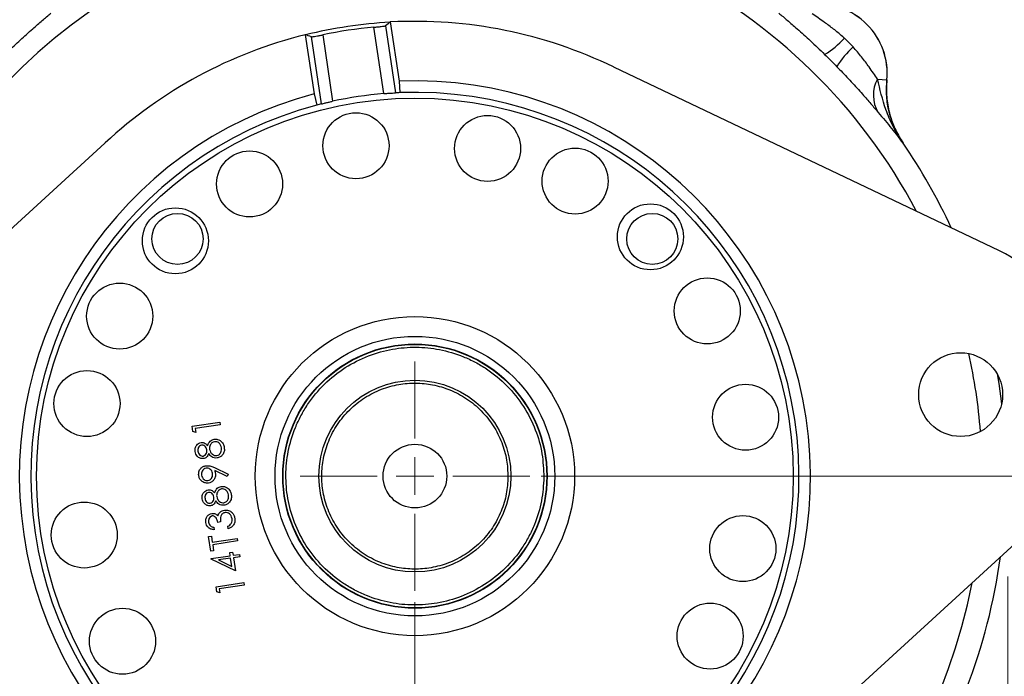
# Model space of a CAD drawing. Header units: inches. Extents: x 0.6 to 16.3, y 0.2 to 11.5.
# Tile 11 of 13: x 11.2 to 14.6, y 6.8 to 9.1. Entities that reach past the tile are written whole.
import ezdxf

# ---------------------------------------------------------------- set-up
doc = ezdxf.new("R2010")
doc.units = ezdxf.units.IN
doc.header["$MEASUREMENT"] = 0
doc.styles.add('SLDTEXTSTYLE0', font='TXT', dxfattribs={"width": 0.75})
doc.dimstyles.new('SLDDIMSTYLE0', dxfattribs={"dimtxt": 0.137795, "dimasz": 0.14, "dimexe": 0, "dimexo": 0.0625, "dimgap": 0.034449, "dimtad": 0, "dimtih": 1, "dimtoh": 1, "dimdec": 1, "dimlfac": 1.5, "dimrnd": 1e-09, "dimzin": 12, "dimdsep": 46, "dimtxsty": 'SLDTEXTSTYLE0', "dimblk1": 'CLOSED', "dimblk2": 'CLOSED', "dimsah": 1, "dimcen": 0.09, "dimadec": 0, "dimazin": 3, "dimtfac": 1, "dimtdec": 1, "dimtofl": 0, "dimtmove": 0, "dimatfit": 3, "dimldrblk": 'CLOSED', "dimfxl": 0, "dimfrac": 2, "dimtolj": 1, "dimtzin": 12, "dimarcsym": 0})
doc.dimstyles.new('SLDDIMSTYLE1', dxfattribs={"dimtxt": 0.137795, "dimasz": 0.14, "dimexe": 0, "dimexo": 0.0625, "dimgap": 0.034449, "dimtad": 0, "dimdec": 1, "dimlfac": 1.5, "dimrnd": 1e-09, "dimzin": 12, "dimdsep": 46, "dimtxsty": 'SLDTEXTSTYLE0', "dimblk1": 'CLOSED', "dimblk2": 'CLOSED', "dimsah": 1, "dimcen": 0.09, "dimadec": 0, "dimazin": 3, "dimtfac": 1, "dimtdec": 1, "dimtofl": 0, "dimtmove": 0, "dimatfit": 3, "dimldrblk": 'CLOSED', "dimfxl": 0, "dimfrac": 2, "dimtolj": 1, "dimtzin": 12, "dimarcsym": 0})
doc.dimstyles.new('SLDDIMSTYLE2', dxfattribs={"dimtxt": 0.137795, "dimasz": 0.14, "dimexe": 0, "dimexo": 0.0625, "dimgap": 0.034449, "dimtad": 0, "dimdec": 1, "dimlfac": 1.5, "dimrnd": 1e-09, "dimzin": 12, "dimdsep": 46, "dimtxsty": 'SLDTEXTSTYLE0', "dimblk1": 'CLOSED', "dimblk2": 'CLOSED', "dimsah": 1, "dimcen": 0.09, "dimadec": 0, "dimazin": 3, "dimtfac": 1, "dimtmove": 0, "dimatfit": 0, "dimldrblk": 'CLOSED', "dimfxl": 0, "dimfrac": 2, "dimtolj": 1, "dimtzin": 12, "dimarcsym": 0})
doc.dimstyles.new('SLDDIMSTYLE4', dxfattribs={"dimtxt": 0.137795, "dimasz": 0.14, "dimexe": 0, "dimexo": 0.0625, "dimgap": 0.034449, "dimtad": 0, "dimtih": 1, "dimtoh": 1, "dimdec": 1, "dimlfac": 1.5, "dimrnd": 1e-09, "dimzin": 12, "dimdsep": 46, "dimtxsty": 'SLDTEXTSTYLE0', "dimblk1": 'CLOSED', "dimblk2": 'CLOSED', "dimsah": 1, "dimcen": 0.09, "dimadec": 0, "dimazin": 3, "dimtfac": 1, "dimtofl": 0, "dimtmove": 0, "dimatfit": 3, "dimldrblk": 'CLOSED', "dimfxl": 0, "dimfrac": 2, "dimtolj": 1, "dimtzin": 12, "dimarcsym": 0})

# ---------------------------------------------------------------- blocks, each defined once
blk = doc.blocks.new('_Closed')
at = {"color": 0, "linetype": 'ByBlock', "lineweight": -2}
for p, q in [((-1, 0.166667), (0, 0)), ((-1, 0.166667), (-1, -0.166667)), ((0, 0), (-1, -0.166667)), ((0, 0), (-1, 0))]:
    blk.add_line(p, q, dxfattribs=at)
blk = doc.blocks.new('_D')
at = {"color": 7, "linetype": 'Continuous', "lineweight": 0}
for p, q in [((13.4132, 9.5599), (15.7287, 9.5599)), ((15.6893, 9.5599), (15.6893, 8.51)), ((15.5366, 8.482), (15.4946, 8.482)), ((15.4946, 8.482), (15.4946, 8.2633)), ((15.842, 8.482), (15.884, 8.482)), ((15.884, 8.482), (15.884, 8.2633)), ((15.4946, 8.2633), (15.5366, 8.2633)), ((15.884, 8.2633), (15.842, 8.2633)), ((15.6893, 4.5068), (15.6893, 8.0571)), ((14.8547, 4.5068), (15.7287, 4.5068))]:
    blk.add_line(p, q, dxfattribs=at)
at = {"color": 7, "linetype": 'Continuous', "lineweight": 18, "xscale": 0.14, "yscale": 0.14}
for p, rotation in [((15.6893, 9.5599), 90.0000000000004), ((15.6893, 4.5068), 270.0000000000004)]:
    blk.add_blockref('_Closed', p, dxfattribs=dict(at, rotation=rotation))
at = {"color": 7, "linetype": 'Continuous', "lineweight": 18, "char_height": 0.1378, "attachment_point": 1, "style": 'SLDTEXTSTYLE0'}
for s, insert in [('193', (15.5366, 8.4409)), ('7.6', (15.562, 8.2347))]:
    blk.add_mtext(s, dxfattribs=dict(at, insert=insert))
blk = doc.blocks.new('_D_1')
at = {"color": 7, "linetype": 'Continuous', "lineweight": 0}
for p, q in [((14.6318, 7.157), (14.6318, 3.6013)), ((11.7386, 5.2474), (11.7386, 3.6013)), ((12.9333, 3.8391), (12.8914, 3.8391)), ((12.8914, 3.8391), (12.8914, 3.6204)), ((13.2388, 3.8391), (13.2808, 3.8391)), ((13.2808, 3.8391), (13.2808, 3.6204)), ((11.7386, 3.6406), (12.7705, 3.6406)), ((14.6318, 3.6406), (13.4016, 3.6406)), ((12.8914, 3.6204), (12.9333, 3.6204)), ((13.2808, 3.6204), (13.2388, 3.6204))]:
    blk.add_line(p, q, dxfattribs=at)
at = {"color": 7, "linetype": 'Continuous', "lineweight": 18, "xscale": 0.14, "yscale": 0.14, "rotation": 180.0000000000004}
blk.add_blockref('_Closed', (11.7386, 3.6406), dxfattribs=at)
at = {"color": 7, "linetype": 'Continuous', "lineweight": 18, "xscale": 0.14, "yscale": 0.14}
blk.add_blockref('_Closed', (14.6318, 3.6406), dxfattribs=at)
at = {"color": 7, "linetype": 'Continuous', "lineweight": 18, "char_height": 0.1378, "attachment_point": 1, "style": 'SLDTEXTSTYLE0'}
for s, insert in [('110', (12.9333, 3.798)), ('4.3', (12.9588, 3.5918))]:
    blk.add_mtext(s, dxfattribs=dict(at, insert=insert))
blk = doc.blocks.new('_D_2')
at = {"color": 7, "linetype": 'Continuous', "lineweight": 0}
for p, q in [((12.572, 7.0682), (12.572, 3.9568)), ((11.7386, 4.9215), (11.7386, 3.9568)), ((12.0576, 4.1946), (12.0156, 4.1946)), ((12.0156, 4.1946), (12.0156, 3.9759)), ((12.2612, 4.1946), (12.3032, 4.1946)), ((12.3032, 4.1946), (12.3032, 3.9759)), ((11.7386, 3.9962), (11.4886, 3.9962)), ((12.0156, 3.9759), (12.0576, 3.9759)), ((12.3032, 3.9759), (12.2612, 3.9759)), ((12.572, 3.9962), (12.822, 3.9962))]:
    blk.add_line(p, q, dxfattribs=at)
at = {"color": 7, "linetype": 'Continuous', "lineweight": 18, "xscale": 0.14, "yscale": 0.14}
blk.add_blockref('_Closed', (11.7386, 3.9962, -1.1935), dxfattribs=at)
at = {"color": 7, "linetype": 'Continuous', "lineweight": 18, "xscale": 0.14, "yscale": 0.14, "rotation": 180.0000000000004}
blk.add_blockref('_Closed', (12.572, 3.9962, -1.1935), dxfattribs=at)
at = {"color": 7, "linetype": 'Continuous', "lineweight": 18, "char_height": 0.1378, "attachment_point": 1, "style": 'SLDTEXTSTYLE0'}
for s, insert in [('32', (12.0576, 4.1535)), ('1.3', (12.0321, 3.9473))]:
    blk.add_mtext(s, dxfattribs=dict(at, insert=insert))
blk = doc.blocks.new('_D_5')
at = {"color": 7, "linetype": 'Continuous', "lineweight": 0}
for p, q in [((13.0103, 7.5065), (15.3433, 7.5065)), ((15.3039, 7.5065), (15.3039, 5.9085)), ((15.1512, 5.8805), (15.1092, 5.8805)), ((15.1092, 5.8805), (15.1092, 5.6618)), ((15.4566, 5.8805), (15.4986, 5.8805)), ((15.4986, 5.8805), (15.4986, 5.6618)), ((15.1092, 5.6618), (15.1512, 5.6618)), ((15.4986, 5.6618), (15.4566, 5.6618)), ((15.3039, 4.5068), (15.3039, 5.4556)), ((14.8471, 4.5068), (15.3433, 4.5068))]:
    blk.add_line(p, q, dxfattribs=at)
at = {"color": 7, "linetype": 'Continuous', "lineweight": 18, "xscale": 0.14, "yscale": 0.14}
for p, rotation in [((15.3039, 7.5065, -1.1935), 90.0000000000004), ((15.3039, 4.5068, -1.1935), 270.0000000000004)]:
    blk.add_blockref('_Closed', p, dxfattribs=dict(at, rotation=rotation))
at = {"color": 7, "linetype": 'Continuous', "lineweight": 18, "char_height": 0.1378, "attachment_point": 1, "style": 'SLDTEXTSTYLE0'}
for s, insert in [('114', (15.1512, 5.8394)), ('4.5', (15.1766, 5.6332))]:
    blk.add_mtext(s, dxfattribs=dict(at, insert=insert))
blk = doc.blocks.new('SW_CENTERMARKSYMBOL_1')
at = {"color": 0, "linetype": 'Continuous', "lineweight": 18}
for p, q in [((0, 0.1312), (0, 0.399)), ((0, 0), (0, 0.0656)), ((-0.1312, 0), (-0.399, 0)), ((0, 0), (-0.0656, 0)), ((0, 0), (0, -0.0656)), ((0, 0), (0.0656, 0)), ((0.1312, 0), (0.399, 0)), ((0, -0.1312), (0, -0.399))]:
    blk.add_line(p, q, dxfattribs=at)

msp = doc.modelspace()

# ---------------------------------------------------------------- linework, layer by layer
at = {"color": 7, "linetype": 'Continuous', "lineweight": 25}
for p, q in [((12.4643, 8.8362), (12.4298, 9.067)), ((12.4693, 9.072), (12.5042, 8.8388)), ((12.5184, 8.8795), (12.4877, 9.0852)), ((12.191, 9.0408), (12.2217, 8.8351)), ((12.2473, 8.8004), (12.2124, 9.0336)), ((12.2517, 9.0404), (12.2862, 8.8096)), ((13.2633, 8.9282), (13.2623, 8.9287)), ((14.6026, 8.2894), (13.2633, 8.9282)), ((12.5209, 8.8395), (12.5184, 8.8795)), ((14.1789, 8.8867), (14.2113, 8.8835)), ((14.2115, 8.8835), (14.2113, 8.8835)), ((12.2217, 8.8351), (12.2311, 8.7962)), ((11.4952, 8.664), (10.4011, 7.6615)), ((11.496, 8.6648), (11.4952, 8.664)), ((14.2678, 8.6639), (14.268, 8.664)), ((11.7979, 7.6796), (11.8941, 7.6939)), ((11.8006, 7.6618), (11.7979, 7.6796)), ((11.8113, 7.6576), (11.8006, 7.6618)), ((11.8954, 7.6853), (11.8091, 7.6724)), ((11.8091, 7.6724), (11.8113, 7.6576)), ((11.8941, 7.6939), (11.8954, 7.6853)), ((11.8759, 7.536), (11.9237, 7.5129)), ((11.9199, 7.5052), (11.8768, 7.5261)), ((11.9237, 7.5129), (11.9199, 7.5052)), ((11.8731, 7.3286), (11.8743, 7.32)), ((11.8967, 7.3473), (11.8869, 7.3458)), ((11.923, 7.3235), (11.9217, 7.3321)), ((13.6488, 6.3491), (14.7428, 7.3515)), ((11.8552, 7.2962), (11.8651, 7.2977)), ((11.8628, 7.2456), (11.8552, 7.2962)), ((11.8651, 7.2977), (11.8682, 7.2767)), ((11.8682, 7.2767), (11.9545, 7.2896)), ((11.9545, 7.2896), (11.9558, 7.281)), ((11.9558, 7.281), (11.8695, 7.2681)), ((11.8695, 7.2681), (11.8726, 7.2471)), ((11.8726, 7.2471), (11.8628, 7.2456)), ((11.8641, 7.2199), (11.9307, 7.2298)), ((11.8644, 7.2181), (11.8641, 7.2199)), ((11.9486, 7.1771), (11.8644, 7.2181)), ((11.932, 7.2212), (11.8902, 7.215)), ((11.929, 7.2409), (11.9389, 7.2424)), ((11.9307, 7.2298), (11.929, 7.2409)), ((11.9362, 7.1925), (11.932, 7.2212)), ((11.9389, 7.2424), (11.9405, 7.2313)), ((11.9405, 7.2313), (11.9627, 7.2346)), ((11.964, 7.226), (11.9418, 7.2227)), ((11.9418, 7.2227), (11.9486, 7.1771)), ((11.9627, 7.2346), (11.964, 7.226)), ((11.8902, 7.215), (11.9362, 7.1925)), ((11.8812, 7.1221), (11.9774, 7.1365)), ((11.8839, 7.1043), (11.8812, 7.1221)), ((11.9787, 7.1279), (11.8924, 7.115)), ((11.8924, 7.115), (11.8946, 7.1002)), ((11.9774, 7.1365), (11.9787, 7.1279)), ((11.8946, 7.1002), (11.8839, 7.1043))]:
    msp.add_line(p, q, dxfattribs=at)
at = {"color": 7, "linetype": 'Continuous', "lineweight": 25, "flags": 128}
msp.add_lwpolyline([(14.5944, 7.8615), (14.5999, 7.8288), (14.6098, 7.7583)], dxfattribs=at)
at = {"color": 7, "linetype": 'Continuous', "lineweight": 25}
for centre, radius in [((12.572, 7.5065), 1.314), ((12.3673, 8.6551), 0.1147), ((12.8244, 8.6456), 0.1147), ((11.9976, 8.522), 0.1147), ((13.1285, 8.5319), 0.1147), ((13.39, 8.3383), 0.1147), ((11.7399, 8.3244), 0.1147), ((11.7473, 8.3312), 0.0887), ((13.3966, 8.3312), 0.0887), ((11.5465, 8.0628), 0.1147), ((13.5876, 8.0806), 0.1147), ((12.572, 7.5065), 0.5547), ((12.572, 7.5065), 0.4859), ((12.572, 7.5065), 0.4593), ((12.572, 7.5065), 0.458), ((14.4676, 7.7898), 0.1457), ((11.4329, 7.7586), 0.1147), ((12.572, 7.5065), 0.3333), ((13.7205, 7.7112), 0.1147), ((12.572, 7.5065), 0.1107), ((11.4234, 7.3018), 0.1147), ((13.7111, 7.2544), 0.1147), ((11.5563, 6.9324), 0.1147), ((13.5975, 6.9502), 0.1147)]:
    msp.add_circle(centre, radius, dxfattribs=at)
at = {"color": 8, "linetype": 'Continuous', "lineweight": 25}
for radius, start, end in [(1.9707, 27.8376, 169.1624), (1.5801, 93.1021, 103.8979), (1.9707, 4.5114, 12.4886), (1.9707, 207.8376, 349.1624)]:
    msp.add_arc((12.572, 7.5065), radius, start, end, dxfattribs=at)
at = {"color": 7, "linetype": 'Continuous', "lineweight": 25}
for centre, radius, start, end in [((13.972, 8.9065), 0.2407, 354.5222, 95.4778), ((13.972, 8.9065), 0.2405, 354.5149, 95.4851), ((12.572, 7.5065), 1.5669, 95.2068, 101.7932), ((12.572, 7.5065), 1.5809, 64.1091, 93.0555), ((12.572, 7.5065), 1.5809, 103.9445, 132.8909), ((13.8493, 9.2203), 0.2874, 300.4994, 318.2523), ((14.2857, 8.7839), 0.2874, 131.7477, 149.5006), ((12.572, 7.5065), 1.374, 284.7674, 92.2326), ((14.2792, 8.8308), 0.1148, 150.903, 211.454), ((12.572, 7.5065), 1.374, 104.7674, 272.2326), ((12.572, 7.5065), 1.334, 94.631, 102.369), ((12.572, 7.5065), 1.334, 92.1952, 92.9136), ((12.572, 7.5065), 1.334, 284.8048, 92.1952), ((12.572, 7.5065), 1.334, 104.8048, 272.1952), ((12.572, 7.5065), 1.334, 104.0864, 104.8048), ((12.572, 7.5065), 2.0533, 24.8443, 34.3113), ((14.4429, 7.9547), 0.3709, 8.5, 64.5), ((12.572, 7.5065), 2.0533, 325.6887, 352.1557)]:
    msp.add_arc(centre, radius, start, end, dxfattribs=at)
for centre, start_param, end_param in [((13.9497, 7.7124), 2.134739, 2.145018), ((11.1942, 7.3006), 0.996575, 1.006854)]:
    msp.add_ellipse(centre, major_axis=(2.2999, 0.3437), ratio=0.800731, start_param=start_param, end_param=end_param, dxfattribs=at)
for points, knots in [([(11.1487, 8.9726), (11.1518, 8.9756), (11.1693, 8.9926), (11.2018, 9.0232), (11.2422, 9.0596), (11.2785, 9.0912), (11.2978, 9.1075), (11.3075, 9.1158)], [0, 0, 0, 0, 0.054789, 0.306864, 0.566571, 0.779999, 1, 1, 1, 1]), ([(13.8364, 9.1158), (13.8459, 9.1078), (13.8651, 9.0915), (13.9023, 9.0591), (13.9463, 9.0196), (13.9787, 8.9885), (13.9952, 8.9726)], [0, 0, 0, 0, 0.21336, 0.43352, 0.711269, 1, 1, 1, 1]), ([(14.0638, 9.0289), (14.0615, 9.0309), (14.0493, 9.042), (14.0262, 9.0609), (13.989, 9.0882), (13.9658, 9.104), (13.9521, 9.1134)], [0, 0, 0, 0, 0.061603, 0.328469, 0.601193, 1, 1, 1, 1]), ([(12.4298, 9.067), (12.4343, 9.0674), (12.4432, 9.0682), (12.4551, 9.0695), (12.4641, 9.0707), (12.4683, 9.0715), (12.4691, 9.0719), (12.4693, 9.072)], [0, 0, 0, 0, 0.227497, 0.455011, 0.682102, 0.908614, 1, 1, 1, 1]), ([(12.2124, 9.0336), (12.2133, 9.0336), (12.215, 9.0335), (12.2227, 9.0347), (12.2334, 9.0366), (12.2437, 9.0387), (12.2499, 9.04), (12.2517, 9.0404)], [0, 0, 0, 0, 0.226423, 0.452853, 0.679204, 0.906, 1, 1, 1, 1]), ([(14.1789, 8.8867), (14.1694, 8.9004), (14.153, 8.9243), (14.124, 8.9642), (14.1043, 8.9868), (14.0943, 8.9983)], [0, 0, 0, 0, 0.3988761, 0.6949123, 1, 1, 1, 1]), ([(14.038, 8.9298), (14.0411, 8.9266), (14.0581, 8.9092), (14.0887, 8.8767), (14.1251, 8.8363), (14.1566, 8.8), (14.173, 8.7807), (14.1813, 8.7709)], [0, 0, 0, 0, 0.054789, 0.306864, 0.566571, 0.779999, 1, 1, 1, 1]), ([(14.2678, 8.6639), (14.2677, 8.6641), (14.2547, 8.6825), (14.2323, 8.7203), (14.2006, 8.7947), (14.1873, 8.8509), (14.1789, 8.8867)], [0, 0, 0, 0, 0.00233, 0.278135, 0.541057, 1, 1, 1, 1]), ([(14.2115, 8.8835), (14.2111, 8.8779), (14.2092, 8.8539), (14.211, 8.8106), (14.2222, 8.7574), (14.241, 8.7076), (14.2589, 8.6786), (14.268, 8.664)], [0, 0, 0, 0, 0.073245, 0.312639, 0.558976, 0.776893, 1, 1, 1, 1]), ([(14.2678, 8.6639), (14.2666, 8.6657), (14.255, 8.6829), (14.2361, 8.7179), (14.2182, 8.7711), (14.2087, 8.8271), (14.2105, 8.8645), (14.2113, 8.8835)], [0, 0, 0, 0, 0.028662, 0.26802, 0.51433, 0.753688, 1, 1, 1, 1]), ([(12.4643, 8.8362), (12.4688, 8.8365), (12.4778, 8.8372), (12.4898, 8.838), (12.4989, 8.8385), (12.5031, 8.8387), (12.5039, 8.8388), (12.5042, 8.8388)], [0, 0, 0, 0, 0.228082, 0.456161, 0.684232, 0.911668, 1, 1, 1, 1]), ([(12.2473, 8.8004), (12.2481, 8.8006), (12.2497, 8.801), (12.2574, 8.8029), (12.268, 8.8054), (12.2783, 8.8078), (12.2844, 8.8092), (12.2862, 8.8096)], [0, 0, 0, 0, 0.226375, 0.452725, 0.679719, 0.907566, 1, 1, 1, 1]), ([(14.1813, 8.7709), (14.1973, 8.7517), (14.2215, 8.7227), (14.2483, 8.689), (14.2613, 8.6724), (14.2677, 8.664), (14.2678, 8.6639)], [0, 0, 0, 0, 0.493398, 0.745029, 0.997453, 1, 1, 1, 1]), ([(13.0199, 7.5025), (13.0187, 7.5299), (13.0162, 7.5862), (12.9921, 7.6699), (12.9514, 7.7506), (12.8938, 7.8227), (12.8344, 7.8719), (12.7819, 7.9031), (12.7283, 7.9281), (12.6595, 7.9486), (12.576, 7.957), (12.4923, 7.9501), (12.4086, 7.9268), (12.3279, 7.8859), (12.2558, 7.8284), (12.2066, 7.7689), (12.1753, 7.7165), (12.1503, 7.6629), (12.1299, 7.5941), (12.1215, 7.5105), (12.1284, 7.4269), (12.1517, 7.3432), (12.1925, 7.2625), (12.2501, 7.1903), (12.3096, 7.1411), (12.362, 7.1099), (12.4156, 7.0849), (12.4844, 7.0644), (12.568, 7.056), (12.6516, 7.063), (12.7353, 7.0862), (12.816, 7.1271), (12.8882, 7.1846), (12.9373, 7.2441), (12.9686, 7.2965), (12.9935, 7.3502), (13.0148, 7.419), (13.0183, 7.4752), (13.0199, 7.5025)], [0, 0, 0, 0, 0.029124, 0.059993, 0.092145, 0.124979, 0.157814, 0.173908, 0.190007, 0.220876, 0.25, 0.279124, 0.309993, 0.342145, 0.374979, 0.407814, 0.423908, 0.440007, 0.470876, 0.5, 0.529124, 0.559993, 0.592145, 0.624979, 0.657814, 0.673908, 0.690007, 0.720876, 0.75, 0.779124, 0.809993, 0.842145, 0.874979, 0.907814, 0.923908, 0.940007, 0.970876, 1, 1, 1, 1]), ([(12.8953, 7.5036), (12.8944, 7.5234), (12.8926, 7.564), (12.8752, 7.6244), (12.8458, 7.6826), (12.8043, 7.7347), (12.7529, 7.7772), (12.6953, 7.8077), (12.6352, 7.8256), (12.5749, 7.8317), (12.5145, 7.8267), (12.4541, 7.8099), (12.3958, 7.7804), (12.3438, 7.7388), (12.3013, 7.6875), (12.2708, 7.6298), (12.2529, 7.5697), (12.2468, 7.5094), (12.2518, 7.449), (12.2686, 7.3886), (12.2981, 7.3304), (12.3397, 7.2783), (12.391, 7.2359), (12.4487, 7.2053), (12.5088, 7.1875), (12.5691, 7.1814), (12.6295, 7.1864), (12.6899, 7.2032), (12.7481, 7.2327), (12.8002, 7.2742), (12.8427, 7.3256), (12.873, 7.3832), (12.8915, 7.4433), (12.8941, 7.4839), (12.8953, 7.5036)], [0, 0, 0, 0, 0.029129, 0.060003, 0.09216, 0.125, 0.15784, 0.189997, 0.220871, 0.25, 0.279129, 0.310003, 0.34216, 0.375, 0.40784, 0.439997, 0.470871, 0.5, 0.529129, 0.560003, 0.59216, 0.625, 0.65784, 0.689997, 0.720871, 0.75, 0.779129, 0.810003, 0.84216, 0.875, 0.90784, 0.939997, 0.970871, 1, 1, 1, 1]), ([(11.8515, 7.6124), (11.854, 7.6183), (11.8574, 7.6266), (11.867, 7.6331), (11.8719, 7.6342), (11.8743, 7.6348)], [0, 0, 0, 0, 0.558261, 0.779095, 1, 1, 1, 1]), ([(11.8743, 7.6348), (11.8784, 7.635), (11.8859, 7.6354), (11.8924, 7.632), (11.8953, 7.6305)], [0, 0, 0, 0, 0.5593314, 1, 1, 1, 1]), ([(11.8953, 7.6305), (11.8994, 7.6269), (11.9069, 7.6204), (11.9088, 7.6108), (11.9097, 7.6065)], [0, 0, 0, 0, 0.557758, 1, 1, 1, 1]), ([(11.8085, 7.592), (11.8083, 7.5959), (11.808, 7.6037), (11.813, 7.6136), (11.8205, 7.6206), (11.8264, 7.6222), (11.8294, 7.623)], [0, 0, 0, 0, 0.279934, 0.559664, 0.779946, 1, 1, 1, 1]), ([(11.8303, 7.6143), (11.8279, 7.6135), (11.8231, 7.6117), (11.8178, 7.6037), (11.8182, 7.597), (11.8184, 7.593)], [0, 0, 0, 0, 0.278962, 0.559825, 1, 1, 1, 1]), ([(11.8184, 7.593), (11.819, 7.5905), (11.8201, 7.5855), (11.8245, 7.5798), (11.8302, 7.5761), (11.8342, 7.5761), (11.8362, 7.5762)], [0, 0, 0, 0, 0.280674, 0.560566, 0.780625, 1, 1, 1, 1]), ([(11.8294, 7.623), (11.8318, 7.6232), (11.8366, 7.6234), (11.8449, 7.62), (11.849, 7.6153), (11.8515, 7.6124)], [0, 0, 0, 0, 0.280155, 0.560268, 1, 1, 1, 1]), ([(11.8492, 7.5979), (11.8485, 7.6005), (11.8472, 7.6055), (11.8424, 7.6111), (11.8364, 7.6143), (11.8324, 7.6143), (11.8303, 7.6143)], [0, 0, 0, 0, 0.280168, 0.56013, 0.780478, 1, 1, 1, 1]), ([(11.8362, 7.5762), (11.8387, 7.5771), (11.8436, 7.5789), (11.8476, 7.5854), (11.8497, 7.5918), (11.8493, 7.5959), (11.8492, 7.5979)], [0, 0, 0, 0, 0.277721, 0.558224, 0.779072, 1, 1, 1, 1]), ([(11.8757, 7.6262), (11.8726, 7.6251), (11.8664, 7.623), (11.8611, 7.6153), (11.8584, 7.6073), (11.8588, 7.6022), (11.859, 7.5996)], [0, 0, 0, 0, 0.278297, 0.558494, 0.779149, 1, 1, 1, 1]), ([(11.859, 7.5996), (11.8598, 7.5963), (11.8614, 7.5896), (11.868, 7.5824), (11.8757, 7.578), (11.8811, 7.5782), (11.8838, 7.5782)], [0, 0, 0, 0, 0.280279, 0.560102, 0.780299, 1, 1, 1, 1]), ([(11.8998, 7.6051), (11.8991, 7.6084), (11.8976, 7.615), (11.8914, 7.6222), (11.8837, 7.6264), (11.8784, 7.6262), (11.8757, 7.6262)], [0, 0, 0, 0, 0.28063, 0.56003, 0.780214, 1, 1, 1, 1]), ([(11.8838, 7.5782), (11.887, 7.5793), (11.8932, 7.5813), (11.9003, 7.5915), (11.9, 7.6), (11.8998, 7.6051)], [0, 0, 0, 0, 0.279844, 0.560162, 1, 1, 1, 1]), ([(11.9097, 7.6065), (11.9101, 7.6018), (11.9109, 7.5925), (11.9047, 7.5805), (11.8955, 7.5724), (11.8884, 7.5705), (11.8848, 7.5696)], [0, 0, 0, 0, 0.280534, 0.559247, 0.779802, 1, 1, 1, 1]), ([(11.8374, 7.5675), (11.8334, 7.5676), (11.8255, 7.5678), (11.8163, 7.5746), (11.8106, 7.583), (11.8092, 7.589), (11.8085, 7.592)], [0, 0, 0, 0, 0.278837, 0.558483, 0.779173, 1, 1, 1, 1]), ([(11.8557, 7.5846), (11.8535, 7.5801), (11.8506, 7.5737), (11.843, 7.5688), (11.8393, 7.568), (11.8374, 7.5675)], [0, 0, 0, 0, 0.557718, 0.778918, 1, 1, 1, 1]), ([(11.8848, 7.5696), (11.8816, 7.5694), (11.8751, 7.5691), (11.8641, 7.574), (11.8589, 7.5806), (11.8557, 7.5846)], [0, 0, 0, 0, 0.279986, 0.55987, 1, 1, 1, 1]), ([(11.8209, 7.5086), (11.8208, 7.5131), (11.8205, 7.522), (11.8269, 7.533), (11.8359, 7.5403), (11.8427, 7.542), (11.846, 7.5428)], [0, 0, 0, 0, 0.279743, 0.55918, 0.77961, 1, 1, 1, 1]), ([(11.8468, 7.5341), (11.8438, 7.5332), (11.8379, 7.5314), (11.8328, 7.5243), (11.8303, 7.5168), (11.8307, 7.512), (11.8309, 7.5097)], [0, 0, 0, 0, 0.278768, 0.558626, 0.779185, 1, 1, 1, 1]), ([(11.846, 7.5428), (11.8519, 7.5427), (11.8624, 7.5425), (11.8718, 7.538), (11.8759, 7.536)], [0, 0, 0, 0, 0.558195, 1, 1, 1, 1]), ([(11.869, 7.5163), (11.8683, 7.5192), (11.8669, 7.525), (11.8609, 7.5312), (11.8538, 7.5345), (11.8491, 7.5342), (11.8468, 7.5341)], [0, 0, 0, 0, 0.280249, 0.559573, 0.779792, 1, 1, 1, 1]), ([(11.8768, 7.5261), (11.8773, 7.5243), (11.8783, 7.521), (11.8788, 7.5176), (11.8791, 7.5161)], [0, 0, 0, 0, 0.559931, 1, 1, 1, 1]), ([(11.855, 7.4824), (11.8505, 7.4823), (11.8414, 7.482), (11.8305, 7.4891), (11.8235, 7.4983), (11.8218, 7.5052), (11.8209, 7.5086)], [0, 0, 0, 0, 0.2795629, 0.5588656, 0.7794288, 1, 1, 1, 1]), ([(11.8309, 7.5097), (11.8316, 7.5067), (11.8331, 7.5008), (11.839, 7.4945), (11.846, 7.4907), (11.8508, 7.4909), (11.8532, 7.491)], [0, 0, 0, 0, 0.280167, 0.55999, 0.7801, 1, 1, 1, 1]), ([(11.8532, 7.491), (11.8562, 7.4919), (11.8622, 7.4938), (11.8672, 7.5013), (11.8696, 7.509), (11.8692, 7.5138), (11.869, 7.5163)], [0, 0, 0, 0, 0.278424, 0.558364, 0.77908, 1, 1, 1, 1]), ([(11.8791, 7.5161), (11.8792, 7.5118), (11.8796, 7.5031), (11.8735, 7.4923), (11.8649, 7.4848), (11.8583, 7.4832), (11.855, 7.4824)], [0, 0, 0, 0, 0.279809, 0.559477, 0.779619, 1, 1, 1, 1]), ([(11.833, 7.4278), (11.8329, 7.4317), (11.8326, 7.4395), (11.8376, 7.4494), (11.845, 7.4564), (11.8509, 7.458), (11.8539, 7.4588)], [0, 0, 0, 0, 0.279934, 0.559664, 0.779946, 1, 1, 1, 1]), ([(11.8539, 7.4588), (11.8563, 7.459), (11.8612, 7.4592), (11.8694, 7.4558), (11.8735, 7.4511), (11.876, 7.4482)], [0, 0, 0, 0, 0.280155, 0.560268, 1, 1, 1, 1]), ([(11.876, 7.4482), (11.8785, 7.4541), (11.882, 7.4624), (11.8915, 7.4689), (11.8964, 7.47), (11.8988, 7.4706)], [0, 0, 0, 0, 0.558261, 0.779095, 1, 1, 1, 1]), ([(11.9003, 7.462), (11.8972, 7.4609), (11.8909, 7.4588), (11.8856, 7.4511), (11.883, 7.4431), (11.8834, 7.438), (11.8836, 7.4354)], [0, 0, 0, 0, 0.278297, 0.558494, 0.779149, 1, 1, 1, 1]), ([(11.8988, 7.4706), (11.903, 7.4708), (11.9104, 7.4712), (11.9169, 7.4678), (11.9198, 7.4663)], [0, 0, 0, 0, 0.5593314, 1, 1, 1, 1]), ([(11.9243, 7.4409), (11.9236, 7.4442), (11.9222, 7.4508), (11.9159, 7.458), (11.9082, 7.4622), (11.9029, 7.462), (11.9003, 7.462)], [0, 0, 0, 0, 0.28063, 0.56003, 0.780214, 1, 1, 1, 1]), ([(11.9198, 7.4663), (11.924, 7.4626), (11.9314, 7.4562), (11.9333, 7.4466), (11.9342, 7.4423)], [0, 0, 0, 0, 0.557758, 1, 1, 1, 1]), ([(11.8619, 7.4033), (11.858, 7.4034), (11.85, 7.4036), (11.8409, 7.4104), (11.8351, 7.4188), (11.8337, 7.4248), (11.833, 7.4278)], [0, 0, 0, 0, 0.2788367, 0.5584835, 0.7791726, 1, 1, 1, 1]), ([(11.8549, 7.4501), (11.8525, 7.4493), (11.8477, 7.4475), (11.8423, 7.4395), (11.8427, 7.4328), (11.843, 7.4288)], [0, 0, 0, 0, 0.278962, 0.559825, 1, 1, 1, 1]), ([(11.843, 7.4288), (11.8435, 7.4263), (11.8446, 7.4213), (11.8491, 7.4156), (11.8547, 7.4119), (11.8587, 7.4119), (11.8608, 7.412)], [0, 0, 0, 0, 0.280674, 0.560566, 0.780625, 1, 1, 1, 1]), ([(11.8737, 7.4337), (11.8731, 7.4362), (11.8718, 7.4413), (11.867, 7.4469), (11.861, 7.4501), (11.8569, 7.4501), (11.8549, 7.4501)], [0, 0, 0, 0, 0.280168, 0.56013, 0.780478, 1, 1, 1, 1]), ([(11.8608, 7.412), (11.8632, 7.4129), (11.8682, 7.4147), (11.8722, 7.4212), (11.8742, 7.4276), (11.8739, 7.4317), (11.8737, 7.4337)], [0, 0, 0, 0, 0.277721, 0.558224, 0.779072, 1, 1, 1, 1]), ([(11.8836, 7.4354), (11.8844, 7.4321), (11.8859, 7.4254), (11.8925, 7.4182), (11.9003, 7.4138), (11.9057, 7.414), (11.9084, 7.414)], [0, 0, 0, 0, 0.280279, 0.560102, 0.780299, 1, 1, 1, 1]), ([(11.9084, 7.414), (11.9115, 7.415), (11.9178, 7.4171), (11.9249, 7.4273), (11.9245, 7.4358), (11.9243, 7.4409)], [0, 0, 0, 0, 0.279844, 0.560162, 1, 1, 1, 1]), ([(11.9342, 7.4423), (11.9346, 7.4376), (11.9354, 7.4283), (11.9292, 7.4163), (11.9201, 7.4082), (11.9129, 7.4063), (11.9094, 7.4054)], [0, 0, 0, 0, 0.280534, 0.559247, 0.779802, 1, 1, 1, 1]), ([(11.8802, 7.4204), (11.8781, 7.4159), (11.8751, 7.4095), (11.8676, 7.4046), (11.8638, 7.4038), (11.8619, 7.4033)], [0, 0, 0, 0, 0.557718, 0.778918, 1, 1, 1, 1]), ([(11.9094, 7.4054), (11.9061, 7.4052), (11.8996, 7.4049), (11.8887, 7.4098), (11.8834, 7.4164), (11.8802, 7.4204)], [0, 0, 0, 0, 0.279986, 0.55987, 1, 1, 1, 1]), ([(11.8943, 7.3801), (11.897, 7.3824), (11.9017, 7.3865), (11.9078, 7.3878), (11.9105, 7.3884)], [0, 0, 0, 0, 0.5594191, 1, 1, 1, 1]), ([(11.9105, 7.3884), (11.9154, 7.3884), (11.925, 7.3884), (11.9367, 7.381), (11.944, 7.3708), (11.9457, 7.3634), (11.9465, 7.3598)], [0, 0, 0, 0, 0.279308, 0.558806, 0.779295, 1, 1, 1, 1]), ([(11.8454, 7.3449), (11.8453, 7.3489), (11.8449, 7.3568), (11.8497, 7.367), (11.8572, 7.3742), (11.8632, 7.3759), (11.8662, 7.3767)], [0, 0, 0, 0, 0.280085, 0.5598683, 0.7800992, 1, 1, 1, 1]), ([(11.8675, 7.3681), (11.865, 7.3672), (11.8601, 7.3655), (11.855, 7.3572), (11.8552, 7.3506), (11.8553, 7.3465)], [0, 0, 0, 0, 0.27886, 0.560054, 1, 1, 1, 1]), ([(11.8662, 7.3767), (11.8684, 7.3769), (11.8729, 7.3772), (11.8808, 7.3749), (11.8851, 7.3709), (11.8877, 7.3684)], [0, 0, 0, 0, 0.280508, 0.560792, 1, 1, 1, 1]), ([(11.8869, 7.3458), (11.8856, 7.3511), (11.8836, 7.3592), (11.8767, 7.3663), (11.8716, 7.3683), (11.8688, 7.3682), (11.8675, 7.3681)], [0, 0, 0, 0, 0.499396, 0.749029, 0.874536, 1, 1, 1, 1]), ([(11.8877, 7.3684), (11.8885, 7.3709), (11.89, 7.3752), (11.893, 7.3786), (11.8943, 7.3801)], [0, 0, 0, 0, 0.559838, 1, 1, 1, 1]), ([(11.9127, 7.3799), (11.911, 7.3795), (11.9077, 7.3787), (11.9021, 7.3748), (11.8951, 7.3646), (11.8961, 7.3542), (11.8967, 7.3473)], [0, 0, 0, 0, 0.125583, 0.251209, 0.500631, 1, 1, 1, 1]), ([(11.9367, 7.3584), (11.9359, 7.3617), (11.9345, 7.3683), (11.9283, 7.3756), (11.9206, 7.3801), (11.9153, 7.38), (11.9127, 7.3799)], [0, 0, 0, 0, 0.280599, 0.560151, 0.780303, 1, 1, 1, 1]), ([(11.9465, 7.3598), (11.9468, 7.3553), (11.9474, 7.3464), (11.9415, 7.3349), (11.9327, 7.3274), (11.9262, 7.3248), (11.923, 7.3235)], [0, 0, 0, 0, 0.2798764, 0.5590107, 0.7792699, 1, 1, 1, 1]), ([(11.9339, 7.3416), (11.9352, 7.3446), (11.9375, 7.35), (11.9369, 7.3559), (11.9367, 7.3584)], [0, 0, 0, 0, 0.558702, 1, 1, 1, 1]), ([(11.8743, 7.32), (11.8705, 7.3205), (11.8628, 7.3216), (11.8535, 7.3278), (11.8475, 7.3359), (11.8461, 7.3419), (11.8454, 7.3449)], [0, 0, 0, 0, 0.280288, 0.55968, 0.779747, 1, 1, 1, 1]), ([(11.8553, 7.3465), (11.8558, 7.344), (11.857, 7.3391), (11.863, 7.3319), (11.8692, 7.3298), (11.8731, 7.3286)], [0, 0, 0, 0, 0.280636, 0.560364, 1, 1, 1, 1]), ([(11.9217, 7.3321), (11.9244, 7.3334), (11.9291, 7.3357), (11.9324, 7.3398), (11.9339, 7.3416)], [0, 0, 0, 0, 0.560694, 1, 1, 1, 1])]:
    msp.add_open_spline(points, degree=3, knots=knots, dxfattribs=at)
for points in [[(14.0943, 8.9983), (14.0894, 9.0036), (14.0796, 9.0141), (14.069, 9.024), (14.0638, 9.0289)], [(13.9952, 8.9726), (14.0024, 8.9655), (14.0168, 8.9514), (14.031, 8.937), (14.038, 8.9298)]]:
    msp.add_open_spline(points, degree=3, dxfattribs=at)

# ---------------------------------------------------------------- block references
at = {"color": 7, "linetype": 'Continuous', "lineweight": 0}
msp.add_blockref('SW_CENTERMARKSYMBOL_1', (12.572, 7.5065), dxfattribs=at)

# ---------------------------------------------------------------- dimensions: what is measured, and where the dimension line sits
at = {"color": 7, "linetype": 'Continuous', "lineweight": 18}
for base, p1, p2, dimstyle, picture, middle in [((15.6893, 9.5599), (14.8154, 4.5068), (13.3738, 9.5599), 'SLDDIMSTYLE0', '_D', (15.6893, 8.2836)), ((15.3039, 4.5068), (12.9709, 7.5065), (14.8077, 4.5068), 'SLDDIMSTYLE4', '_D_5', (15.3039, 5.6821))]:
    dim = msp.add_linear_dim(base=base, p1=p1, p2=p2, angle=90, dimstyle=dimstyle, dxfattribs=at)
    dim.commit()
    dim.dimension.update_dxf_attribs({"geometry": picture, "text_midpoint": middle, "dimtype": 160})
for base, p1, p2, dimstyle, picture, middle in [((14.6318, 3.6406), (11.7386, 5.2868), (14.6318, 7.1964), 'SLDDIMSTYLE1', '_D_1', (13.0861, 3.6406)), ((11.7386, 3.9962), (12.572, 7.1076), (11.7386, 4.9608), 'SLDDIMSTYLE2', '_D_2', (12.1594, 3.9962))]:
    dim = msp.add_linear_dim(base=base, p1=p1, p2=p2, dimstyle=dimstyle, dxfattribs=at)
    dim.commit()
    dim.dimension.update_dxf_attribs({"geometry": picture, "text_midpoint": middle, "dimtype": 160})

doc.saveas('drawing.dxf')
